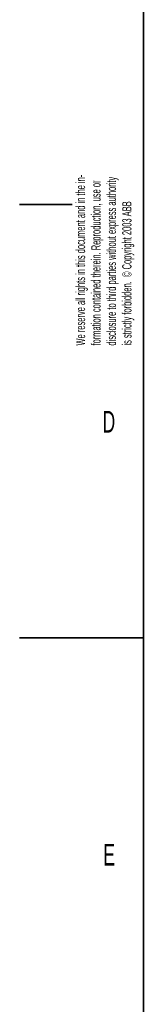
# Model space of a CAD drawing. Header units: millimetres. Extents: x 0 to 11920, y 0 to 8400.
# Tile 2 of 55: x 0 to 400, y 1617 to 4796. Entities that reach past the tile are written whole.
import ezdxf

# ---------------------------------------------------------------- set-up
doc = ezdxf.new("R2010")
doc.units = ezdxf.units.MM
doc.header["$LTSCALE"] = 20
doc.styles.add('SLDTEXTSTYLE0', font='TXT', dxfattribs={"width": 0.605})

# ---------------------------------------------------------------- blocks, each defined once
blk = doc.blocks.new('SW_NOTE_0')
at = {"color": 0, "linetype": 'Continuous', "lineweight": 0, "char_height": 30, "attachment_point": 1, "rotation": 90, "style": 'SLDTEXTSTYLE0'}
for s, insert in [('disclosure to third parties without express authority', (61.3, 0)), ('We reserve all rights in this document and in the in-', (-38.7, 0)), ('formation contained therein. Reproduction, use or', (11.3, 0)), ('is strictly forbidden.  © Copyright 2003 ABB', (111.3, 0))]:
    blk.add_mtext(s, dxfattribs=dict(at, insert=insert))

msp = doc.modelspace()

# ---------------------------------------------------------------- linework, layer by layer
at = {"color": 7, "linetype": 'Continuous', "lineweight": 35}
for p, q in [((400, 200), (400, 8200)), ((170, 4200), (0, 4200)), ((0, 2800), (400, 2800))]:
    msp.add_line(p, q, dxfattribs=at)

# ---------------------------------------------------------------- block references
at = {"color": 7, "linetype": 'Continuous', "lineweight": 0}
msp.add_blockref('SW_NOTE_0', (220.38, 3744.04), dxfattribs=at)

# ---------------------------------------------------------------- texts
at = {"color": 7, "linetype": 'Continuous', "lineweight": 0, "char_height": 70, "attachment_point": 1, "style": 'SLDTEXTSTYLE0'}
for s, insert in [('D', (268.1, 3532.98)), ('E', (270.67, 2135.21))]:
    msp.add_mtext(s, dxfattribs=dict(at, insert=insert))

doc.saveas('drawing.dxf')
